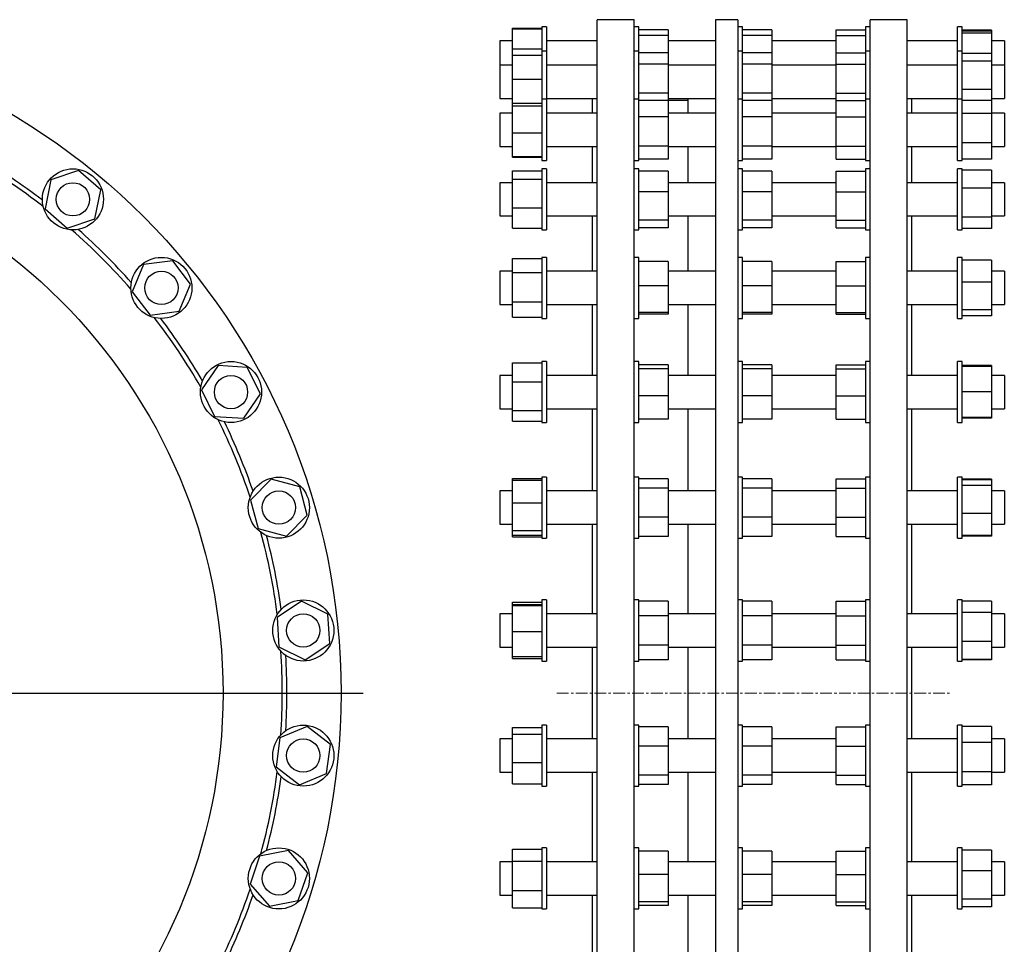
# Model space of a CAD drawing. Header units: millimetres. Extents: x 62 to 2262, y 38 to 2149.
# Tile 3 of 3: x 1198 to 2262, y 1119 to 2118. Entities that reach past the tile are written whole.
import ezdxf

# ---------------------------------------------------------------- set-up
doc = ezdxf.new("R2010")
doc.units = ezdxf.units.MM
doc.linetypes.add('CENTERX2', pattern=[20.32, 12.7, -2.54, 2.54, -2.54])
doc.layers.add('FORMAT', color=7, linetype='Continuous')

# ---------------------------------------------------------------- blocks, each defined once
blk = doc.blocks.new('SW_CENTERMARKSYMBOL_0')
at = {"layer": 'FORMAT', "color": 0}
blk.add_line((5, 0), (751.4, 0), dxfattribs=at)

msp = doc.modelspace()

# ---------------------------------------------------------------- linework, layer by layer
at = {"color": 7, "linetype": 'Continuous', "lineweight": 25}
for p, q in [((1861.7, 2117.9), (1821.7, 2117.9)), ((1821.7, 1390.4), (1821.7, 2117.9)), ((1861.7, 1390.4), (1861.7, 2117.9)), ((1973.7, 2117.9), (1949.7, 2117.9)), ((1949.7, 2117.9), (1949.7, 1390.4)), ((1973.7, 2117.9), (1973.7, 1390.4)), ((2156.7, 2117.9), (2116.7, 2117.9)), ((2116.7, 1390.4), (2116.7, 2117.9)), ((2156.7, 1390.4), (2156.7, 2117.9)), ((1730.4, 2108), (1730.4, 2108.8)), ((1730.4, 2108.8), (1762.2, 2108.8)), ((1730.4, 2086.3), (1730.4, 2108)), ((1730.4, 2108), (1762.2, 2108)), ((1767.2, 2110.1), (1762.2, 2110.1)), ((1762.2, 2110.1), (1762.2, 2083.7)), ((1767.2, 2110.1), (1767.2, 2083.7)), ((1866.7, 2110.1), (1861.7, 2110.1)), ((1866.7, 2083.7), (1866.7, 2110.1)), ((1898.5, 2107.1), (1866.7, 2107.1)), ((1898.5, 2107.1), (1898.5, 2100.9)), ((1978.7, 2110.1), (1973.7, 2110.1)), ((1978.7, 2083.7), (1978.7, 2110.1)), ((2010.5, 2107.1), (1978.7, 2107.1)), ((2010.5, 2107.1), (2010.5, 2100.9)), ((2079.9, 2107.1), (2111.7, 2107.1)), ((2079.9, 2100.9), (2079.9, 2107.1)), ((2116.7, 2110.1), (2111.7, 2110.1)), ((2111.7, 2110.1), (2111.7, 2083.7)), ((2216.2, 2110.1), (2211.2, 2110.1)), ((2211.2, 2083.7), (2211.2, 2110.1)), ((2216.2, 2083.7), (2216.2, 2110.1)), ((2248, 2106.4), (2216.2, 2106.4)), ((2248, 2106.4), (2248, 2105.5)), ((1898.5, 2100.9), (1866.7, 2100.9)), ((1898.5, 2100.9), (1898.5, 2082.2)), ((2010.5, 2100.9), (1978.7, 2100.9)), ((2010.5, 2100.9), (2010.5, 2082.2)), ((2079.9, 2100.9), (2111.7, 2100.9)), ((2079.9, 2082.2), (2079.9, 2100.9)), ((2248, 2105.5), (2216.2, 2105.5)), ((2248, 2103.5), (2216.2, 2103.5)), ((2248, 2105.5), (2248, 2103.5)), ((2248, 2103.5), (2248, 2081.3)), ((1730.4, 2095.1), (1716.7, 2095.1)), ((1716.7, 2095.1), (1716.7, 2068.7)), ((1730.4, 2079.6), (1730.4, 2086.3)), ((1730.4, 2086.3), (1762.2, 2086.3)), ((1821.7, 2095.1), (1767.2, 2095.1)), ((1949.7, 2095.1), (1898.5, 2095.1)), ((2079.9, 2095.1), (2010.5, 2095.1)), ((2211.2, 2095.1), (2156.7, 2095.1)), ((2261.7, 2095.1), (2248, 2095.1)), ((2261.7, 2095.1), (2261.7, 2068.7)), ((1730.4, 2079.6), (1762.2, 2079.6)), ((1730.4, 2053.8), (1730.4, 2079.6)), ((1767.2, 2083.7), (1762.2, 2083.7)), ((1762.2, 2083.7), (1762.2, 2031.9)), ((1767.2, 2083.7), (1767.2, 2031.9)), ((1866.7, 2083.7), (1861.7, 2083.7)), ((1866.7, 2038), (1866.7, 2083.7)), ((1898.5, 2082.2), (1866.7, 2082.2)), ((1898.5, 2082.2), (1898.5, 2070)), ((1978.7, 2083.7), (1973.7, 2083.7)), ((1978.7, 2038), (1978.7, 2083.7)), ((2010.5, 2082.2), (1978.7, 2082.2)), ((2010.5, 2082.2), (2010.5, 2070)), ((2079.9, 2082.2), (2111.7, 2082.2)), ((2079.9, 2070), (2079.9, 2082.2)), ((2116.7, 2083.7), (2111.7, 2083.7)), ((2111.7, 2083.7), (2111.7, 2038)), ((2216.2, 2083.7), (2211.2, 2083.7)), ((2211.2, 2031.9), (2211.2, 2083.7)), ((2216.2, 2031.9), (2216.2, 2083.7)), ((2248, 2081.3), (2216.2, 2081.3)), ((2248, 2081.3), (2248, 2073.1)), ((1730.4, 2068.7), (1716.7, 2068.7)), ((1716.7, 2068.7), (1716.7, 2068.2)), ((1716.7, 2068.2), (1716.7, 2032.7)), ((1821.7, 2068.7), (1767.2, 2068.7)), ((1898.5, 2070), (1866.7, 2070)), ((1898.5, 2070), (1898.5, 2038.5)), ((1949.7, 2068.7), (1898.5, 2068.7)), ((2010.5, 2070), (1978.7, 2070)), ((2010.5, 2070), (2010.5, 2038.5)), ((2079.9, 2068.7), (2010.5, 2068.7)), ((2079.9, 2038.5), (2079.9, 2070)), ((2079.9, 2070), (2111.7, 2070)), ((2211.2, 2068.7), (2156.7, 2068.7)), ((2248, 2073.1), (2216.2, 2073.1)), ((2248, 2073.1), (2248, 2042.5)), ((2261.7, 2068.7), (2248, 2068.7)), ((2261.7, 2068.7), (2261.7, 2068.2)), ((2261.7, 2068.2), (2261.7, 2032.7)), ((1730.4, 2053.8), (1762.2, 2053.8)), ((1730.4, 2027.8), (1730.4, 2053.8)), ((2248, 2042.5), (2216.2, 2042.5)), ((2248, 2042.5), (2248, 2030.6)), ((1716.7, 2032.7), (1730.4, 2032.7)), ((1767.2, 2031.9), (1762.2, 2031.9)), ((1762.2, 2031.9), (1762.2, 1965.9)), ((1767.2, 2032.7), (1821.7, 2032.7)), ((1767.2, 2031.9), (1767.2, 1965.9)), ((1816.7, 2016.9), (1816.7, 2032.7)), ((1866.7, 2031.9), (1861.7, 2031.9)), ((1898.5, 2038.5), (1866.7, 2038.5)), ((1866.7, 2031.9), (1866.7, 2038)), ((1866.7, 1980.6), (1866.7, 2031.9)), ((1898.5, 2038.5), (1898.5, 2030.6)), ((1898.5, 2032.7), (1949.7, 2032.7)), ((1919.7, 2032.7), (1919.7, 2016.9)), ((1978.7, 2031.9), (1973.7, 2031.9)), ((2010.5, 2038.5), (1978.7, 2038.5)), ((1978.7, 2031.9), (1978.7, 2038)), ((1978.7, 1980.6), (1978.7, 2031.9)), ((2010.5, 2038.5), (2010.5, 2030.6)), ((2010.5, 2032.7), (2079.9, 2032.7)), ((2079.9, 2030.6), (2079.9, 2038.5)), ((2079.9, 2038.5), (2111.7, 2038.5)), ((2111.7, 2038), (2111.7, 2031.9)), ((2116.7, 2031.9), (2111.7, 2031.9)), ((2111.7, 2031.9), (2111.7, 1980.6)), ((2156.7, 2032.7), (2211.2, 2032.7)), ((2161.7, 2016.9), (2161.7, 2032.7)), ((2216.2, 2031.9), (2211.2, 2031.9)), ((2211.2, 1965.9), (2211.2, 2031.9)), ((2216.2, 1965.9), (2216.2, 2031.9)), ((2248, 2032.7), (2261.7, 2032.7)), ((1730.4, 2027.8), (1762.2, 2027.8)), ((1730.4, 2024.7), (1730.4, 2027.8)), ((1730.4, 2024.7), (1762.2, 2024.7)), ((1730.4, 1995.8), (1730.4, 2024.7)), ((1898.5, 2030.6), (1866.7, 2030.6)), ((1898.5, 2030.6), (1898.5, 2013)), ((1919.7, 2030.4), (1898.5, 2030.4)), ((2010.5, 2030.6), (1978.7, 2030.6)), ((2010.5, 2030.6), (2010.5, 2013)), ((2079.9, 2013), (2079.9, 2030.6)), ((2079.9, 2030.6), (2111.7, 2030.6)), ((2248, 2030.6), (2216.2, 2030.6)), ((2248, 2030.6), (2248, 2016.6)), ((1730.4, 2016.9), (1716.7, 2016.9)), ((1716.7, 2016.9), (1716.7, 2015.2)), ((1716.7, 2015.2), (1716.7, 1980.9)), ((1821.7, 2016.9), (1767.2, 2016.9)), ((1898.5, 2013), (1866.7, 2013)), ((1949.7, 2016.9), (1898.5, 2016.9)), ((1898.5, 2013), (1898.5, 1981.3)), ((2010.5, 2013), (1978.7, 2013)), ((2079.9, 2016.9), (2010.5, 2016.9)), ((2010.5, 2013), (2010.5, 1981.3)), ((2079.9, 2013), (2111.7, 2013)), ((2079.9, 1981.3), (2079.9, 2013)), ((2211.2, 2016.9), (2156.7, 2016.9)), ((2248, 2016.6), (2216.2, 2016.6)), ((2261.7, 2016.9), (2248, 2016.9)), ((2248, 2016.6), (2248, 1984.9)), ((2261.7, 2016.9), (2261.7, 2015.2)), ((2261.7, 2015.2), (2261.7, 1980.9)), ((1730.4, 1995.8), (1762.2, 1995.8)), ((1730.4, 1970), (1730.4, 1995.8)), ((1716.7, 1980.9), (1730.4, 1980.9)), ((1767.2, 1980.9), (1821.7, 1980.9)), ((1816.7, 1941.8), (1816.7, 1980.9)), ((1898.5, 1981.3), (1866.7, 1981.3)), ((1866.7, 1965.9), (1866.7, 1980.6)), ((1898.5, 1981.3), (1898.5, 1967.2)), ((1898.5, 1980.9), (1949.7, 1980.9)), ((1919.7, 1980.9), (1919.7, 1941.8)), ((2010.5, 1981.3), (1978.7, 1981.3)), ((1978.7, 1965.9), (1978.7, 1980.6)), ((2010.5, 1981.3), (2010.5, 1967.2)), ((2010.5, 1980.9), (2079.9, 1980.9)), ((2079.9, 1981.3), (2111.7, 1981.3)), ((2079.9, 1967.2), (2079.9, 1981.3)), ((2111.7, 1980.6), (2111.7, 1965.9)), ((2156.7, 1980.9), (2211.2, 1980.9)), ((2161.7, 1941.8), (2161.7, 1980.9)), ((2248, 1984.9), (2216.2, 1984.9)), ((2248, 1984.9), (2248, 1967.2)), ((2248, 1980.9), (2261.7, 1980.9)), ((1730.4, 1970), (1762.2, 1970)), ((1730.4, 1969.2), (1730.4, 1970)), ((1730.4, 1969.2), (1762.2, 1969.2)), ((1762.2, 1965.9), (1767.2, 1965.9)), ((1861.7, 1965.9), (1866.7, 1965.9)), ((1898.5, 1967.2), (1866.7, 1967.2)), ((1973.7, 1965.9), (1978.7, 1965.9)), ((2010.5, 1967.2), (1978.7, 1967.2)), ((2079.9, 1967.2), (2111.7, 1967.2)), ((2111.7, 1965.9), (2116.7, 1965.9)), ((2211.2, 1965.9), (2216.2, 1965.9)), ((2248, 1967.2), (2216.2, 1967.2)), ((2248, 1967.2), (2216.2, 1967.2)), ((2248, 1967.2), (2248, 1967.2)), ((1261.6, 1954.9), (1231.5, 1944.7)), ((1285.5, 1933.9), (1261.6, 1954.9)), ((1730.4, 1954.7), (1762.2, 1954.7)), ((1730.4, 1945.5), (1730.4, 1954.7)), ((1767.2, 1956.8), (1762.2, 1956.8)), ((1762.2, 1956.8), (1762.2, 1890.8)), ((1767.2, 1956.8), (1767.2, 1890.8)), ((1866.7, 1956.8), (1861.7, 1956.8)), ((1866.7, 1900.4), (1866.7, 1956.8)), ((1898.5, 1954.4), (1866.7, 1954.4)), ((1898.5, 1954.4), (1898.5, 1932)), ((1978.7, 1956.8), (1973.7, 1956.8)), ((1978.7, 1900.4), (1978.7, 1956.8)), ((2010.5, 1954.4), (1978.7, 1954.4)), ((2010.5, 1954.4), (2010.5, 1932)), ((2079.9, 1932), (2079.9, 1954.4)), ((2079.9, 1954.4), (2111.7, 1954.4)), ((2116.7, 1956.8), (2111.7, 1956.8)), ((2111.7, 1956.8), (2111.7, 1900.4)), ((2216.2, 1956.8), (2211.2, 1956.8)), ((2211.2, 1890.8), (2211.2, 1956.8)), ((2216.2, 1890.8), (2216.2, 1956.8)), ((2248, 1955.2), (2216.2, 1955.2)), ((2248, 1955.2), (2248, 1935.9)), ((1231.5, 1944.7), (1225.3, 1913.6)), ((1730.4, 1941.8), (1716.7, 1941.8)), ((1716.7, 1941.8), (1716.7, 1938.3)), ((1716.7, 1938.3), (1716.7, 1905.8)), ((1730.4, 1945.5), (1762.2, 1945.5)), ((1730.4, 1914.5), (1730.4, 1945.5)), ((1821.7, 1941.8), (1767.2, 1941.8)), ((1949.7, 1941.8), (1898.5, 1941.8)), ((2079.9, 1941.8), (2010.5, 1941.8)), ((2211.2, 1941.8), (2156.7, 1941.8)), ((2261.7, 1941.8), (2248, 1941.8)), ((2261.7, 1941.8), (2261.7, 1938.3)), ((2261.7, 1938.3), (2261.7, 1905.8)), ((1279.2, 1902.8), (1285.5, 1933.9)), ((1898.5, 1932), (1866.7, 1932)), ((1898.5, 1932), (1898.5, 1901.3)), ((2010.5, 1932), (1978.7, 1932)), ((2010.5, 1932), (2010.5, 1901.3)), ((2079.9, 1901.3), (2079.9, 1932)), ((2079.9, 1932), (2111.7, 1932)), ((2248, 1935.9), (2216.2, 1935.9)), ((2248, 1935.9), (2248, 1904.5)), ((1225.3, 1913.6), (1249.2, 1892.6)), ((1716.7, 1905.8), (1730.4, 1905.8)), ((1730.4, 1914.5), (1762.2, 1914.5)), ((1730.4, 1892.8), (1730.4, 1914.5)), ((1767.2, 1905.8), (1821.7, 1905.8)), ((1816.7, 1846.1), (1816.7, 1905.8)), ((1898.5, 1905.8), (1949.7, 1905.8)), ((1919.7, 1905.8), (1919.7, 1846.1)), ((2010.5, 1905.8), (2079.9, 1905.8)), ((2156.7, 1905.8), (2211.2, 1905.8)), ((2161.7, 1846.1), (2161.7, 1905.8)), ((2248, 1904.5), (2216.2, 1904.5)), ((2248, 1905.8), (2261.7, 1905.8)), ((2248, 1904.5), (2248, 1892.3)), ((1249.2, 1892.6), (1279.2, 1902.8)), ((1898.5, 1901.3), (1866.7, 1901.3)), ((1866.7, 1890.8), (1866.7, 1900.4)), ((1898.5, 1901.3), (1898.5, 1893.1)), ((2010.5, 1901.3), (1978.7, 1901.3)), ((1978.7, 1890.8), (1978.7, 1900.4)), ((2010.5, 1901.3), (2010.5, 1893.1)), ((2079.9, 1901.3), (2111.7, 1901.3)), ((2079.9, 1893.1), (2079.9, 1901.3)), ((2111.7, 1900.4), (2111.7, 1890.8)), ((1730.4, 1892.8), (1762.2, 1892.8)), ((1762.2, 1890.8), (1767.2, 1890.8)), ((1861.7, 1890.8), (1866.7, 1890.8)), ((1898.5, 1893.1), (1866.7, 1893.1)), ((1973.7, 1890.8), (1978.7, 1890.8)), ((2010.5, 1893.1), (1978.7, 1893.1)), ((2079.9, 1893.1), (2111.7, 1893.1)), ((2111.7, 1890.8), (2116.7, 1890.8)), ((2211.2, 1890.8), (2216.2, 1890.8)), ((2248, 1892.3), (2216.2, 1892.3)), ((1331.7, 1853.3), (1319.5, 1824)), ((1363.2, 1857.4), (1331.7, 1853.3)), ((1382.5, 1832.2), (1363.2, 1857.4)), ((1730.4, 1859.9), (1762.2, 1859.9)), ((1730.4, 1844.9), (1730.4, 1859.9)), ((1767.2, 1861.1), (1762.2, 1861.1)), ((1762.2, 1861.1), (1762.2, 1795.1)), ((1767.2, 1861.1), (1767.2, 1795.1)), ((1866.7, 1861.1), (1861.7, 1861.1)), ((1866.7, 1800.7), (1866.7, 1861.1)), ((1898.5, 1856.6), (1866.7, 1856.6)), ((1898.5, 1856.6), (1898.5, 1830.2)), ((1978.7, 1861.1), (1973.7, 1861.1)), ((1978.7, 1800.7), (1978.7, 1861.1)), ((2010.5, 1856.6), (1978.7, 1856.6)), ((2010.5, 1856.6), (2010.5, 1830.2)), ((2079.9, 1856.6), (2111.7, 1856.6)), ((2079.9, 1830.2), (2079.9, 1856.6)), ((2116.7, 1861.1), (2111.7, 1861.1)), ((2111.7, 1861.1), (2111.7, 1800.7)), ((2216.2, 1861.1), (2211.2, 1861.1)), ((2211.2, 1795.1), (2211.2, 1861.1)), ((2216.2, 1795.1), (2216.2, 1861.1)), ((2248, 1858.2), (2216.2, 1858.2)), ((2248, 1858.2), (2248, 1834.3)), ((1730.4, 1846.1), (1716.7, 1846.1)), ((1716.7, 1846.1), (1716.7, 1840.3)), ((1730.4, 1844.9), (1762.2, 1844.9)), ((1730.4, 1813.1), (1730.4, 1844.9)), ((1821.7, 1846.1), (1767.2, 1846.1)), ((1949.7, 1846.1), (1898.5, 1846.1)), ((2079.9, 1846.1), (2010.5, 1846.1)), ((2211.2, 1846.1), (2156.7, 1846.1)), ((2261.7, 1846.1), (2248, 1846.1)), ((2261.7, 1846.1), (2261.7, 1840.3)), ((1370.3, 1802.9), (1382.5, 1832.2)), ((1716.7, 1840.3), (1716.7, 1810.1)), ((1898.5, 1830.2), (1866.7, 1830.2)), ((1898.5, 1830.2), (1898.5, 1801.7)), ((2010.5, 1830.2), (1978.7, 1830.2)), ((2010.5, 1830.2), (2010.5, 1801.7)), ((2079.9, 1801.7), (2079.9, 1830.2)), ((2079.9, 1830.2), (2111.7, 1830.2)), ((2248, 1834.3), (2216.2, 1834.3)), ((2248, 1834.3), (2248, 1804.3)), ((2261.7, 1840.3), (2261.7, 1810.1)), ((1319.5, 1824), (1338.8, 1798.8)), ((1716.7, 1810.1), (1730.4, 1810.1)), ((1730.4, 1813.1), (1762.2, 1813.1)), ((1730.4, 1796.4), (1730.4, 1813.1)), ((1767.2, 1810.1), (1821.7, 1810.1)), ((1816.7, 1733.6), (1816.7, 1810.1)), ((1898.5, 1810.1), (1949.7, 1810.1)), ((1919.7, 1810.1), (1919.7, 1733.6)), ((2010.5, 1810.1), (2079.9, 1810.1)), ((2156.7, 1810.1), (2211.2, 1810.1)), ((2161.7, 1733.6), (2161.7, 1810.1)), ((2248, 1810.1), (2261.7, 1810.1)), ((1338.8, 1798.8), (1370.3, 1802.9)), ((1898.5, 1801.7), (1866.7, 1801.7)), ((1866.7, 1795.1), (1866.7, 1800.7)), ((1898.5, 1799.6), (1866.7, 1799.6)), ((1898.5, 1801.7), (1898.5, 1799.6)), ((2010.5, 1801.7), (1978.7, 1801.7)), ((1978.7, 1795.1), (1978.7, 1800.7)), ((2010.5, 1799.6), (1978.7, 1799.6)), ((2010.5, 1801.7), (2010.5, 1799.6)), ((2079.9, 1801.7), (2111.7, 1801.7)), ((2079.9, 1799.6), (2079.9, 1801.7)), ((2079.9, 1799.6), (2111.7, 1799.6)), ((2111.7, 1800.7), (2111.7, 1795.1)), ((2248, 1804.3), (2216.2, 1804.3)), ((2248, 1798), (2216.2, 1798)), ((2248, 1804.3), (2248, 1798)), ((1730.4, 1796.4), (1762.2, 1796.4)), ((1762.2, 1795.1), (1767.2, 1795.1)), ((1861.7, 1795.1), (1866.7, 1795.1)), ((1973.7, 1795.1), (1978.7, 1795.1)), ((2111.7, 1795.1), (2116.7, 1795.1)), ((2211.2, 1795.1), (2216.2, 1795.1)), ((1730.4, 1747.2), (1762.2, 1747.2)), ((1730.4, 1747), (1730.4, 1747.2)), ((1730.4, 1747), (1762.2, 1747)), ((1730.4, 1726.8), (1730.4, 1747)), ((1767.2, 1748.6), (1762.2, 1748.6)), ((1762.2, 1748.6), (1762.2, 1682.6)), ((1767.2, 1748.6), (1767.2, 1682.6)), ((1866.7, 1748.6), (1861.7, 1748.6)), ((1866.7, 1685.2), (1866.7, 1748.6)), ((1898.5, 1745), (1866.7, 1745)), ((1898.5, 1745), (1898.5, 1740.8)), ((1978.7, 1748.6), (1973.7, 1748.6)), ((1978.7, 1685.2), (1978.7, 1748.6)), ((2010.5, 1745), (1978.7, 1745)), ((2010.5, 1745), (2010.5, 1740.8)), ((2079.9, 1745), (2111.7, 1745)), ((2079.9, 1740.8), (2079.9, 1745)), ((2116.7, 1748.6), (2111.7, 1748.6)), ((2111.7, 1748.6), (2111.7, 1685.2)), ((2216.2, 1748.6), (2211.2, 1748.6)), ((2211.2, 1682.6), (2211.2, 1748.6)), ((2216.2, 1682.6), (2216.2, 1748.6)), ((1412.2, 1744.1), (1394.5, 1717.8)), ((1443.8, 1742), (1412.2, 1744.1)), ((1457.9, 1713.5), (1443.8, 1742)), ((1898.5, 1740.8), (1866.7, 1740.8)), ((1898.5, 1740.8), (1898.5, 1711.5)), ((2010.5, 1740.8), (1978.7, 1740.8)), ((2010.5, 1740.8), (2010.5, 1711.5)), ((2079.9, 1711.5), (2079.9, 1740.8)), ((2079.9, 1740.8), (2111.7, 1740.8)), ((2248, 1744.1), (2216.2, 1744.1)), ((2248, 1743.2), (2216.2, 1743.2)), ((2248, 1744.1), (2248, 1743.2)), ((2248, 1743.2), (2248, 1715.7)), ((1730.4, 1733.6), (1716.7, 1733.6)), ((1716.7, 1733.6), (1716.7, 1725)), ((1716.7, 1725), (1716.7, 1697.6)), ((1730.4, 1726.8), (1762.2, 1726.8)), ((1730.4, 1695.5), (1730.4, 1726.8)), ((1821.7, 1733.6), (1767.2, 1733.6)), ((1949.7, 1733.6), (1898.5, 1733.6)), ((2079.9, 1733.6), (2010.5, 1733.6)), ((2211.2, 1733.6), (2156.7, 1733.6)), ((2261.7, 1733.6), (2248, 1733.6)), ((2261.7, 1733.6), (2261.7, 1725)), ((2261.7, 1725), (2261.7, 1697.6)), ((1394.5, 1717.8), (1408.5, 1689.3)), ((1440.2, 1687.2), (1457.9, 1713.5)), ((2248, 1715.7), (2216.2, 1715.7)), ((2248, 1715.7), (2248, 1688.2)), ((1898.5, 1711.5), (1866.7, 1711.5)), ((1898.5, 1711.5), (1898.5, 1686.3)), ((2010.5, 1711.5), (1978.7, 1711.5)), ((2010.5, 1711.5), (2010.5, 1686.3)), ((2079.9, 1686.3), (2079.9, 1711.5)), ((2079.9, 1711.5), (2111.7, 1711.5)), ((1716.7, 1697.6), (1730.4, 1697.6)), ((1730.4, 1695.5), (1762.2, 1695.5)), ((1730.4, 1684.3), (1730.4, 1695.5)), ((1767.2, 1697.6), (1821.7, 1697.6)), ((1816.7, 1608.7), (1816.7, 1697.6)), ((1898.5, 1697.6), (1949.7, 1697.6)), ((1919.7, 1697.6), (1919.7, 1608.7)), ((2010.5, 1697.6), (2079.9, 1697.6)), ((2156.7, 1697.6), (2211.2, 1697.6)), ((2161.7, 1608.7), (2161.7, 1697.6)), ((2248, 1697.6), (2261.7, 1697.6)), ((1408.5, 1689.3), (1440.2, 1687.2)), ((1730.4, 1684.3), (1762.2, 1684.3)), ((1730.4, 1684), (1730.4, 1684.3)), ((1730.4, 1684), (1762.2, 1684)), ((1762.2, 1682.6), (1767.2, 1682.6)), ((1861.7, 1682.6), (1866.7, 1682.6)), ((1898.5, 1686.3), (1866.7, 1686.3)), ((1866.7, 1682.6), (1866.7, 1685.2)), ((1973.7, 1682.6), (1978.7, 1682.6)), ((2010.5, 1686.3), (1978.7, 1686.3)), ((1978.7, 1682.6), (1978.7, 1685.2)), ((2079.9, 1686.3), (2111.7, 1686.3)), ((2111.7, 1685.2), (2111.7, 1682.6)), ((2111.7, 1682.6), (2116.7, 1682.6)), ((2211.2, 1682.6), (2216.2, 1682.6)), ((2248, 1688.2), (2216.2, 1688.2)), ((2248, 1688.1), (2216.2, 1688.1)), ((2248, 1687.2), (2216.2, 1687.2)), ((2248, 1688.2), (2248, 1688.1)), ((2248, 1688.1), (2248, 1687.2)), ((1469.7, 1621.4), (1447.3, 1598.9)), ((1500.4, 1613.1), (1469.7, 1621.4)), ((1730.4, 1622.3), (1762.2, 1622.3)), ((1730.4, 1620.4), (1730.4, 1622.3)), ((1730.4, 1620.4), (1762.2, 1620.4)), ((1730.4, 1595.8), (1730.4, 1620.4)), ((1767.2, 1623.7), (1762.2, 1623.7)), ((1762.2, 1623.7), (1762.2, 1557.7)), ((1767.2, 1623.7), (1767.2, 1557.7)), ((1866.7, 1623.7), (1861.7, 1623.7)), ((1866.7, 1558.3), (1866.7, 1623.7)), ((1898.5, 1621.8), (1866.7, 1621.8)), ((1898.5, 1621.8), (1898.5, 1611.6)), ((1978.7, 1623.7), (1973.7, 1623.7)), ((1978.7, 1558.3), (1978.7, 1623.7)), ((2010.5, 1621.8), (1978.7, 1621.8)), ((2010.5, 1621.8), (2010.5, 1611.6)), ((2079.9, 1621.8), (2111.7, 1621.8)), ((2079.9, 1611.6), (2079.9, 1621.8)), ((2116.7, 1623.7), (2111.7, 1623.7)), ((2111.7, 1623.7), (2111.7, 1558.3)), ((2216.2, 1623.7), (2211.2, 1623.7)), ((2211.2, 1557.7), (2211.2, 1623.7)), ((2216.2, 1557.7), (2216.2, 1623.7)), ((2248, 1621.4), (2216.2, 1621.4)), ((2248, 1620.7), (2216.2, 1620.7)), ((2248, 1621.4), (2248, 1620.7)), ((2248, 1620.7), (2248, 1614.6)), ((1508.6, 1582.4), (1500.4, 1613.1)), ((1730.4, 1608.7), (1716.7, 1608.7)), ((1716.7, 1608.7), (1716.7, 1596.8)), ((1821.7, 1608.7), (1767.2, 1608.7)), ((1898.5, 1611.6), (1866.7, 1611.6)), ((1898.5, 1611.6), (1898.5, 1580.5)), ((1949.7, 1608.7), (1898.5, 1608.7)), ((2010.5, 1611.6), (1978.7, 1611.6)), ((2010.5, 1611.6), (2010.5, 1580.5)), ((2079.9, 1608.7), (2010.5, 1608.7)), ((2079.9, 1611.6), (2111.7, 1611.6)), ((2079.9, 1580.5), (2079.9, 1611.6)), ((2211.2, 1608.7), (2156.7, 1608.7)), ((2248, 1614.6), (2216.2, 1614.6)), ((2248, 1614.6), (2248, 1584.5)), ((2261.7, 1608.7), (2248, 1608.7)), ((2261.7, 1608.7), (2261.7, 1596.8)), ((1447.3, 1598.9), (1455.5, 1568.2)), ((1716.7, 1596.8), (1716.7, 1572.7)), ((1730.4, 1595.8), (1762.2, 1595.8)), ((1730.4, 1566.1), (1730.4, 1595.8)), ((2261.7, 1596.8), (2261.7, 1572.7)), ((1486.1, 1560), (1508.6, 1582.4)), ((1898.5, 1580.5), (1866.7, 1580.5)), ((1898.5, 1580.5), (1898.5, 1559.5)), ((2010.5, 1580.5), (1978.7, 1580.5)), ((2010.5, 1580.5), (2010.5, 1559.5)), ((2079.9, 1580.5), (2111.7, 1580.5)), ((2079.9, 1559.5), (2079.9, 1580.5)), ((2248, 1584.5), (2216.2, 1584.5)), ((2248, 1584.5), (2248, 1560.6)), ((1455.5, 1568.2), (1486.1, 1560)), ((1716.7, 1572.7), (1730.4, 1572.7)), ((1730.4, 1566.1), (1762.2, 1566.1)), ((1730.4, 1561), (1730.4, 1566.1)), ((1767.2, 1572.7), (1821.7, 1572.7)), ((1816.7, 1476), (1816.7, 1572.7)), ((1898.5, 1572.7), (1949.7, 1572.7)), ((1919.7, 1572.7), (1919.7, 1476)), ((2010.5, 1572.7), (2079.9, 1572.7)), ((2156.7, 1572.7), (2211.2, 1572.7)), ((2161.7, 1476), (2161.7, 1572.7)), ((2248, 1572.7), (2261.7, 1572.7)), ((1730.4, 1561), (1762.2, 1561)), ((1730.4, 1559.1), (1730.4, 1561)), ((1730.4, 1559.1), (1762.2, 1559.1)), ((1762.2, 1557.7), (1767.2, 1557.7)), ((1861.7, 1557.7), (1866.7, 1557.7)), ((1898.5, 1559.5), (1866.7, 1559.5)), ((1866.7, 1557.7), (1866.7, 1558.3)), ((1973.7, 1557.7), (1978.7, 1557.7)), ((2010.5, 1559.5), (1978.7, 1559.5)), ((1978.7, 1557.7), (1978.7, 1558.3)), ((2079.9, 1559.5), (2111.7, 1559.5)), ((2111.7, 1558.3), (2111.7, 1557.7)), ((2111.7, 1557.7), (2116.7, 1557.7)), ((2211.2, 1557.7), (2216.2, 1557.7)), ((2248, 1560.6), (2216.2, 1560.6)), ((2248, 1560), (2216.2, 1560)), ((2248, 1560.6), (2248, 1560)), ((1502.3, 1489.7), (1475.9, 1472.1)), ((1530.7, 1475.6), (1502.3, 1489.7)), ((1767.2, 1491), (1762.2, 1491)), ((1762.2, 1491), (1762.2, 1425)), ((1767.2, 1491), (1767.2, 1425)), ((1866.7, 1491), (1861.7, 1491)), ((1866.7, 1425), (1866.7, 1491)), ((1898.5, 1489.8), (1866.7, 1489.8)), ((1898.5, 1489.8), (1898.5, 1473.9)), ((1978.7, 1491), (1973.7, 1491)), ((1978.7, 1425), (1978.7, 1491)), ((2010.5, 1489.8), (1978.7, 1489.8)), ((2010.5, 1489.8), (2010.5, 1473.9)), ((2079.9, 1489.8), (2111.7, 1489.8)), ((2079.9, 1473.9), (2079.9, 1489.8)), ((2116.7, 1491), (2111.7, 1491)), ((2111.7, 1491), (2111.7, 1425)), ((2216.2, 1491), (2211.2, 1491)), ((2211.2, 1425), (2211.2, 1491)), ((2216.2, 1425), (2216.2, 1491)), ((2248, 1489.7), (2216.2, 1489.7)), ((2248, 1489.5), (2216.2, 1489.5)), ((2248, 1489.7), (2248, 1489.5)), ((2248, 1489.5), (2248, 1477.4)), ((1730.4, 1488.4), (1762.2, 1488.4)), ((1730.4, 1486), (1730.4, 1488.4)), ((1730.4, 1486), (1762.2, 1486)), ((1730.4, 1485), (1730.4, 1486)), ((1730.4, 1457), (1730.4, 1485)), ((1730.4, 1485), (1762.2, 1485)), ((1475.9, 1472.1), (1477.9, 1440.4)), ((1532.8, 1443.9), (1530.7, 1475.6)), ((1730.4, 1476), (1716.7, 1476)), ((1716.7, 1476), (1716.7, 1460.8)), ((1821.7, 1476), (1767.2, 1476)), ((1898.5, 1473.9), (1866.7, 1473.9)), ((1949.7, 1476), (1898.5, 1476)), ((1898.5, 1473.9), (1898.5, 1442.1)), ((2010.5, 1473.9), (1978.7, 1473.9)), ((2079.9, 1476), (2010.5, 1476)), ((2010.5, 1473.9), (2010.5, 1442.1)), ((2079.9, 1473.9), (2111.7, 1473.9)), ((2079.9, 1442.1), (2079.9, 1473.9)), ((2211.2, 1476), (2156.7, 1476)), ((2248, 1477.4), (2216.2, 1477.4)), ((2248, 1477.4), (2248, 1445.9)), ((2261.7, 1476), (2248, 1476)), ((2261.7, 1476), (2261.7, 1460.8)), ((1716.7, 1460.8), (1716.7, 1440)), ((2261.7, 1460.8), (2261.7, 1440)), ((1730.4, 1457), (1762.2, 1457)), ((1730.4, 1430), (1730.4, 1457)), ((1477.9, 1440.4), (1506.4, 1426.3)), ((1506.4, 1426.3), (1532.8, 1443.9)), ((1716.7, 1440), (1730.4, 1440)), ((1767.2, 1440), (1821.7, 1440)), ((1816.7, 1390.4), (1816.7, 1440)), ((1898.5, 1442.1), (1866.7, 1442.1)), ((1898.5, 1442.1), (1898.5, 1426.3)), ((1898.5, 1440), (1949.7, 1440)), ((1919.7, 1440), (1919.7, 1390.4)), ((2010.5, 1442.1), (1978.7, 1442.1)), ((2010.5, 1442.1), (2010.5, 1426.3)), ((2010.5, 1440), (2079.9, 1440)), ((2079.9, 1442.1), (2111.7, 1442.1)), ((2079.9, 1426.3), (2079.9, 1442.1)), ((2156.7, 1440), (2211.2, 1440)), ((2161.7, 1390.4), (2161.7, 1440)), ((2248, 1445.9), (2216.2, 1445.9)), ((2248, 1445.9), (2248, 1426.5)), ((2248, 1440), (2261.7, 1440)), ((1730.4, 1430), (1762.2, 1430)), ((1730.4, 1427.6), (1730.4, 1430)), ((1730.4, 1427.6), (1762.2, 1427.6)), ((1898.5, 1426.3), (1866.7, 1426.3)), ((2010.5, 1426.3), (1978.7, 1426.3)), ((2079.9, 1426.3), (2111.7, 1426.3)), ((2248, 1426.5), (2216.2, 1426.5)), ((2248, 1426.3), (2216.2, 1426.3)), ((2248, 1426.5), (2248, 1426.3)), ((1762.2, 1425), (1767.2, 1425)), ((1861.7, 1425), (1866.7, 1425)), ((1973.7, 1425), (1978.7, 1425)), ((2111.7, 1425), (2116.7, 1425)), ((2211.2, 1425), (2216.2, 1425)), ((1816.7, 1340.8), (1816.7, 1390.4)), ((1821.7, 662.9), (1821.7, 1390.4)), ((1861.7, 662.9), (1861.7, 1390.4)), ((1919.7, 1390.4), (1919.7, 1340.8)), ((1949.7, 1390.4), (1949.7, 662.9)), ((1973.7, 1390.4), (1973.7, 662.9)), ((2116.7, 662.9), (2116.7, 1390.4)), ((2156.7, 662.9), (2156.7, 1390.4)), ((2161.7, 1340.8), (2161.7, 1390.4)), ((1508.5, 1354.2), (1479.1, 1342.1)), ((1533.7, 1334.9), (1508.5, 1354.2)), ((1730.4, 1353.1), (1762.2, 1353.1)), ((1730.4, 1345.9), (1730.4, 1353.1)), ((1767.2, 1355.8), (1762.2, 1355.8)), ((1762.2, 1355.8), (1762.2, 1289.8)), ((1767.2, 1355.8), (1767.2, 1289.8)), ((1866.7, 1355.8), (1861.7, 1355.8)), ((1866.7, 1289.8), (1866.7, 1355.8)), ((1898.5, 1353.9), (1866.7, 1353.9)), ((1898.5, 1353.9), (1898.5, 1333)), ((1978.7, 1355.8), (1973.7, 1355.8)), ((1978.7, 1289.8), (1978.7, 1355.8)), ((2010.5, 1353.9), (1978.7, 1353.9)), ((2010.5, 1353.9), (2010.5, 1333)), ((2079.9, 1353.9), (2111.7, 1353.9)), ((2079.9, 1333), (2079.9, 1353.9)), ((2116.7, 1355.8), (2111.7, 1355.8)), ((2111.7, 1355.8), (2111.7, 1289.8)), ((2216.2, 1355.8), (2211.2, 1355.8)), ((2211.2, 1289.8), (2211.2, 1355.8)), ((2216.2, 1289.8), (2216.2, 1355.8)), ((2248, 1354.4), (2216.2, 1354.4)), ((2248, 1354.4), (2248, 1336.8)), ((1479.1, 1342.1), (1475, 1310.6)), ((1730.4, 1340.8), (1716.7, 1340.8)), ((1716.7, 1340.8), (1716.7, 1322)), ((1730.4, 1315.5), (1730.4, 1345.9)), ((1730.4, 1345.9), (1762.2, 1345.9)), ((1821.7, 1340.8), (1767.2, 1340.8)), ((1949.7, 1340.8), (1898.5, 1340.8)), ((2079.9, 1340.8), (2010.5, 1340.8)), ((2211.2, 1340.8), (2156.7, 1340.8)), ((2261.7, 1340.8), (2248, 1340.8)), ((2261.7, 1340.8), (2261.7, 1322)), ((1529.5, 1303.4), (1533.7, 1334.9)), ((1898.5, 1333), (1866.7, 1333)), ((1898.5, 1333), (1898.5, 1301.8)), ((2010.5, 1333), (1978.7, 1333)), ((2010.5, 1333), (2010.5, 1301.8)), ((2079.9, 1301.8), (2079.9, 1333)), ((2079.9, 1333), (2111.7, 1333)), ((2248, 1336.8), (2216.2, 1336.8)), ((2248, 1336.8), (2248, 1305.1)), ((1716.7, 1322), (1716.7, 1304.8)), ((2261.7, 1322), (2261.7, 1304.8)), ((1475, 1310.6), (1500.2, 1291.3)), ((1730.4, 1315.5), (1762.2, 1315.5)), ((1730.4, 1292.4), (1730.4, 1315.5)), ((1500.2, 1291.3), (1529.5, 1303.4)), ((1716.7, 1304.8), (1730.4, 1304.8)), ((1767.2, 1304.8), (1821.7, 1304.8)), ((1816.7, 1208.1), (1816.7, 1304.8)), ((1898.5, 1301.8), (1866.7, 1301.8)), ((1898.5, 1304.8), (1949.7, 1304.8)), ((1898.5, 1301.8), (1898.5, 1291.6)), ((1919.7, 1304.8), (1919.7, 1208.1)), ((2010.5, 1301.8), (1978.7, 1301.8)), ((2010.5, 1304.8), (2079.9, 1304.8)), ((2010.5, 1301.8), (2010.5, 1291.6)), ((2079.9, 1301.8), (2111.7, 1301.8)), ((2079.9, 1291.6), (2079.9, 1301.8)), ((2156.7, 1304.8), (2211.2, 1304.8)), ((2161.7, 1208.1), (2161.7, 1304.8)), ((2248, 1305.1), (2216.2, 1305.1)), ((2248, 1305.1), (2248, 1291.1)), ((2248, 1304.8), (2261.7, 1304.8)), ((1730.4, 1292.4), (1762.2, 1292.4)), ((1762.2, 1289.8), (1767.2, 1289.8)), ((1861.7, 1289.8), (1866.7, 1289.8)), ((1898.5, 1291.6), (1866.7, 1291.6)), ((1973.7, 1289.8), (1978.7, 1289.8)), ((2010.5, 1291.6), (1978.7, 1291.6)), ((2079.9, 1291.6), (2111.7, 1291.6)), ((2111.7, 1289.8), (2116.7, 1289.8)), ((2211.2, 1289.8), (2216.2, 1289.8)), ((2248, 1291.1), (2216.2, 1291.1)), ((1457, 1214), (1446.8, 1183.9)), ((1488.2, 1220.1), (1457, 1214)), ((1509.1, 1196.3), (1488.2, 1220.1)), ((1730.4, 1221.7), (1762.2, 1221.7)), ((1730.4, 1208.6), (1730.4, 1221.7)), ((1767.2, 1223.1), (1762.2, 1223.1)), ((1762.2, 1223.1), (1762.2, 1157.1)), ((1767.2, 1223.1), (1767.2, 1157.1)), ((1866.7, 1223.1), (1861.7, 1223.1)), ((1866.7, 1157.1), (1866.7, 1223.1)), ((1898.5, 1219.4), (1866.7, 1219.4)), ((1898.5, 1219.4), (1898.5, 1194.2)), ((1978.7, 1223.1), (1973.7, 1223.1)), ((1978.7, 1157.1), (1978.7, 1223.1)), ((2010.5, 1219.4), (1978.7, 1219.4)), ((2010.5, 1219.4), (2010.5, 1194.2)), ((2079.9, 1194.2), (2079.9, 1219.4)), ((2079.9, 1219.4), (2111.7, 1219.4)), ((2116.7, 1223.1), (2111.7, 1223.1)), ((2111.7, 1223.1), (2111.7, 1157.1)), ((2216.2, 1223.1), (2211.2, 1223.1)), ((2211.2, 1157.1), (2211.2, 1223.1)), ((2216.2, 1157.1), (2216.2, 1223.1)), ((2248, 1220.8), (2216.2, 1220.8)), ((2248, 1220.8), (2248, 1198.3)), ((1730.4, 1208.1), (1716.7, 1208.1)), ((1716.7, 1208.1), (1716.7, 1185.8)), ((1730.4, 1177), (1730.4, 1208.6)), ((1730.4, 1208.6), (1762.2, 1208.6)), ((1821.7, 1208.1), (1767.2, 1208.1)), ((1949.7, 1208.1), (1898.5, 1208.1)), ((2079.9, 1208.1), (2010.5, 1208.1)), ((2211.2, 1208.1), (2156.7, 1208.1)), ((2261.7, 1208.1), (2248, 1208.1)), ((2261.7, 1208.1), (2261.7, 1185.8)), ((1498.9, 1166.2), (1509.1, 1196.3)), ((1898.5, 1194.2), (1866.7, 1194.2)), ((1898.5, 1194.2), (1898.5, 1164.9)), ((2010.5, 1194.2), (1978.7, 1194.2)), ((2010.5, 1194.2), (2010.5, 1164.9)), ((2079.9, 1164.9), (2079.9, 1194.2)), ((2079.9, 1194.2), (2111.7, 1194.2)), ((2248, 1198.3), (2216.2, 1198.3)), ((2248, 1198.3), (2248, 1167.7)), ((1446.8, 1183.9), (1467.7, 1160)), ((1716.7, 1185.8), (1716.7, 1172.1)), ((2261.7, 1185.8), (2261.7, 1172.1)), ((1716.7, 1172.1), (1730.4, 1172.1)), ((1730.4, 1177), (1762.2, 1177)), ((1730.4, 1158.5), (1730.4, 1177)), ((1767.2, 1172.1), (1821.7, 1172.1)), ((1816.7, 1083.1), (1816.7, 1172.1)), ((1898.5, 1172.1), (1949.7, 1172.1)), ((1919.7, 1172.1), (1919.7, 1083.1)), ((2010.5, 1172.1), (2079.9, 1172.1)), ((2156.7, 1172.1), (2211.2, 1172.1)), ((2161.7, 1083.1), (2161.7, 1172.1)), ((2248, 1172.1), (2261.7, 1172.1)), ((1467.7, 1160), (1498.9, 1166.2)), ((1898.5, 1164.9), (1866.7, 1164.9)), ((1898.5, 1160.8), (1866.7, 1160.8)), ((1898.5, 1164.9), (1898.5, 1160.8)), ((2010.5, 1164.9), (1978.7, 1164.9)), ((2010.5, 1160.8), (1978.7, 1160.8)), ((2010.5, 1164.9), (2010.5, 1160.8)), ((2079.9, 1164.9), (2111.7, 1164.9)), ((2079.9, 1160.8), (2079.9, 1164.9)), ((2079.9, 1160.8), (2111.7, 1160.8)), ((2248, 1167.7), (2216.2, 1167.7)), ((2248, 1167.7), (2248, 1159.4)), ((1730.4, 1158.5), (1762.2, 1158.5)), ((1762.2, 1157.1), (1767.2, 1157.1)), ((1861.7, 1157.1), (1866.7, 1157.1)), ((1973.7, 1157.1), (1978.7, 1157.1)), ((2111.7, 1157.1), (2116.7, 1157.1)), ((2211.2, 1157.1), (2216.2, 1157.1)), ((2248, 1159.4), (2216.2, 1159.4))]:
    msp.add_line(p, q, dxfattribs=at)
for centre, radius in [((817.6, 1390.4), 727.5), ((817.6, 1390.4), 600), ((1255.4, 1923.8), 33), ((1255.4, 1923.8), 18), ((1351, 1828.1), 33), ((1351, 1828.1), 18), ((1426.2, 1715.6), 33), ((1426.2, 1715.6), 18), ((1477.9, 1590.7), 33), ((1477.9, 1590.7), 18), ((1504.3, 1458), 33), ((1504.3, 1458), 18), ((1504.3, 1322.8), 33), ((1504.3, 1322.8), 18), ((1477.9, 1190.1), 33), ((1477.9, 1190.1), 18)]:
    msp.add_circle(centre, radius, dxfattribs=at)
for radius, start, end in [(669, 52.7718, 59.7282), (664, 52.3453, 60.1547), (664, 41.0953, 48.9047), (669, 41.5218, 48.4782), (664, 29.8453, 37.6547), (669, 30.2718, 37.2282), (664, 18.5953, 26.4047), (669, 19.0218, 25.9782), (664, 7.3453, 15.1547), (669, 7.7718, 14.7282), (664, 356.0953, 3.9047), (669, 356.5218, 3.4782), (664, 344.8453, 352.6547), (669, 345.2718, 352.2282), (664, 333.5953, 341.4047), (669, 334.0218, 340.9782)]:
    msp.add_arc((817.6, 1390.4), radius, start, end, dxfattribs=at)
at = {"layer": 'FORMAT', "linetype": 'CENTERX2', "lineweight": 18}
msp.add_line((1778.3, 1390.4), (2204.4, 1390.4), dxfattribs=at)

# ---------------------------------------------------------------- block references
at = {"layer": 'FORMAT'}
msp.add_blockref('SW_CENTERMARKSYMBOL_0', (817.6, 1390.4), dxfattribs=at)

doc.saveas('drawing.dxf')
